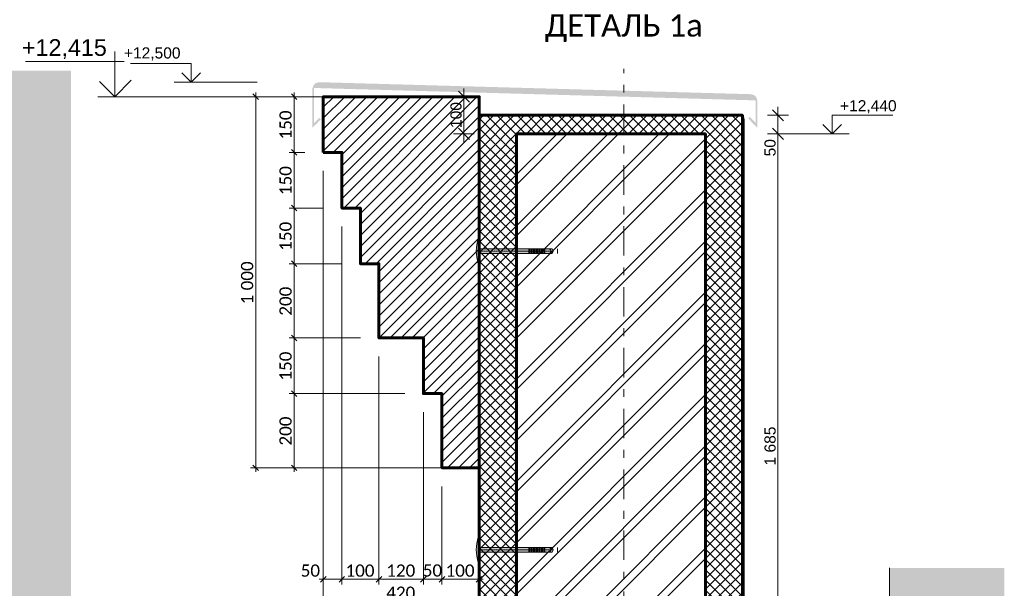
# Model space of a CAD drawing. Header units: millimetres. Extents: x 606744 to 1334424, y 366813 to 458563.
# Tile 21 of 21: x 1311409 to 1314065, y 445527 to 447059. Entities that reach past the tile are written whole.
import ezdxf

# ---------------------------------------------------------------- set-up
doc = ezdxf.new("R2010")
doc.units = ezdxf.units.MM
doc.header["$MEASUREMENT"] = 0
for name, pattern in [('GESTRICHELT', [0.75, 0.5, -0.25]), ('короткая штриховая', [42.333333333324, 21.166666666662, -21.166666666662]), ('Штрихштриховая', [164.041661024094, 79.37499761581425, -31.7499983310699, 21.1666667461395, -31.74999833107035])]:
    doc.linetypes.add(name, pattern=pattern)
for name, color, linetype in [('- 2D четрежи', 7, 'Continuous'), ('Размер - Общий', 7, 'Continuous'), ('Размер - Осевые Размеры', 7, 'Continuous')]:
    doc.layers.add(name, color=color, linetype=linetype)
for name, color, linetype, lineweight in [('- 2D четрежи_Ном._пера__1', 7, 'Continuous', 15), ('- 2D четрежи_Ном._пера__19', 255, 'Continuous', 0), ('- 2D четрежи_Ном._пера__21', 7, 'Continuous', 30), ('0_Ном._пера__1', 7, 'Continuous', 15), ('0_Ном._пера__41', 7, 'Continuous', 60), ('1 Молдинги_Ном._пера__1', 7, 'Continuous', 15), ('1 Молдинги_Ном._пера__41', 7, 'Continuous', 60), ('Конструктив - Стены Несущие_Ном._пера__1', 7, 'Continuous', 15), ('Конструктив - Стены Несущие_Ном._пера__41', 7, 'Continuous', 60), ('Размер - Общий_Ном._пера__1', 7, 'Continuous', 15), ('Размер - Осевые Размеры_Ном._пера__1', 7, 'Continuous', 15), ('Размер - Отметка Уровня_Ном._пера__1', 7, 'Continuous', 15), ('Размер - Отметка Уровня_Ном._пера__120', 7, 'Continuous', 5)]:
    doc.layers.add(name, color=color, linetype=linetype, lineweight=lineweight)
doc.layers.add('0_Ном._пера__62', color=7, linetype='Continuous', lineweight=25, true_color=0xaaaaaa)
doc.styles.add('СГЕНЕРИР_СТИЛЬ_1', font='arial.ttf')
doc.styles.add('СГЕНЕРИР_СТИЛЬ_2', font='calibri.ttf')
doc.styles.add('СГЕНЕРИР_СТИЛЬ_3', font='arial.ttf')
doc.linetypes.add('- Гидроизоляция', pattern='A,0,[1,6 Фрагмент фасада 1 и 4_1.Shx,S=0.7936507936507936,R=0,X=0,Y=0],-100,0', length=100)
doc.dimstyles.new('СГЕНЕРИР_СТИЛЬ__2', dxfattribs={"dimtxt": 33.00000071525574, "dimasz": 14.25, "dimexe": 0.18, "dimexo": 50, "dimgap": 0, "dimtad": 1, "dimdec": 0, "dimzin": 0, "dimdsep": 46, "dimtxsty": 'СГЕНЕРИР_СТИЛЬ_2', "dimblk": 'ARROWHEAD_6', "dimblk1": 'ARROWHEAD_6', "dimblk2": 'ARROWHEAD_6', "dimcen": 0.09, "dimclrd": 7, "dimclre": 7, "dimclrt": 7, "dimazin": 0, "dimtfac": 1, "dimtdec": 4, "dimtmove": 0, "dimatfit": 3, "dimfxl": 1, "dimtolj": 1, "dimtzin": 0, "dimarcsym": 0})
doc.dimstyles.new('СГЕНЕРИР_СТИЛЬ__3', dxfattribs={"dimtxt": 33.00000071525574, "dimasz": 14.25, "dimexe": 0.18, "dimexo": 50, "dimgap": 0, "dimtad": 1, "dimtih": 1, "dimtoh": 1, "dimdec": 0, "dimzin": 0, "dimdsep": 46, "dimtxsty": 'СГЕНЕРИР_СТИЛЬ_2', "dimblk": 'ARROWHEAD_6', "dimblk1": 'ARROWHEAD_6', "dimblk2": 'ARROWHEAD_6', "dimcen": 0.09, "dimclrd": 7, "dimclre": 7, "dimclrt": 7, "dimazin": 0, "dimtfac": 1, "dimtdec": 4, "dimtmove": 2, "dimatfit": 3, "dimfxl": 1, "dimtolj": 1, "dimtzin": 0, "dimarcsym": 0})
doc.dimstyles.new('СГЕНЕРИР_СТИЛЬ__4', dxfattribs={"dimtxt": 33.00000071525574, "dimasz": 14.25, "dimexe": 0.18, "dimexo": 50, "dimgap": 0, "dimtad": 1, "dimtih": 1, "dimtoh": 1, "dimdec": 0, "dimzin": 0, "dimdsep": 46, "dimtxsty": 'СГЕНЕРИР_СТИЛЬ_2', "dimblk": 'ARROWHEAD_6', "dimblk1": 'ARROWHEAD_6', "dimblk2": 'ARROWHEAD_6', "dimcen": 0.09, "dimclrd": 7, "dimclre": 7, "dimclrt": 7, "dimazin": 0, "dimtfac": 1, "dimtdec": 4, "dimtmove": 0, "dimatfit": 3, "dimfxl": 1, "dimtolj": 1, "dimtzin": 0, "dimarcsym": 0})
doc.dimstyles.new('СГЕНЕРИР_СТИЛЬ__6', dxfattribs={"dimtxt": 30, "dimasz": 28.5, "dimexe": 0.18, "dimexo": 300, "dimgap": 0, "dimtad": 1, "dimdec": 0, "dimzin": 0, "dimdsep": 46, "dimtxsty": 'СГЕНЕРИР_СТИЛЬ_3', "dimblk": 'ARROWHEAD_6', "dimblk1": 'ARROWHEAD_6', "dimblk2": 'ARROWHEAD_6', "dimcen": 0.09, "dimclrd": 7, "dimclre": 7, "dimclrt": 7, "dimazin": 0, "dimtfac": 1, "dimtdec": 4, "dimtmove": 0, "dimatfit": 3, "dimfxl": 1, "dimtolj": 1, "dimtzin": 0, "dimarcsym": 0})

# ---------------------------------------------------------------- blocks, each defined once
blk = doc.blocks.new('*D74', base_point=(491085.4970332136, 0))
at = {"layer": 'Размер - Осевые Размеры_Ном._пера__1', "color": 7, "linetype": 'Continuous', "lineweight": 15, "transparency": 16777216}
for p, q in [((1312142.168746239, 446058.7931023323), (1312157.168746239, 446043.7931023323)), ((1312448.184224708, 446051.2931023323), (1312135.606246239, 446051.2931023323)), ((1312149.668746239, 445851.2920607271), (1312149.668746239, 446051.2931023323)), ((1312498.17735555, 445851.2920607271), (1312135.606246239, 445851.2920607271)), ((1312142.168746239, 445858.7920607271), (1312157.168746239, 445843.7920607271)), ((1312149.668746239, 445840.0420607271), (1312149.668746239, 445851.2920607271))]:
    blk.add_line(p, q, dxfattribs=at)
at = {"layer": 'Размер - Осевые Размеры_Ном._пера__1', "color": 7, "lineweight": 15, "transparency": 16777216, "insert": (1312143.068746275, 445911.1510527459), "char_height": 33.00000071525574, "attachment_point": 7, "rotation": 90, "style": 'СГЕНЕРИР_СТИЛЬ_2'}
blk.add_mtext('\\A1;200', dxfattribs=at)
blk = doc.blocks.new('ARROWHEAD_6')
at = {"color": 0, "linetype": 'Continuous', "lineweight": 0}
for p, q in [((0, 0), (-1, 0)), ((-0.5, -0.5), (0.5, 0.5))]:
    blk.add_line(p, q, dxfattribs=at)
blk = doc.blocks.new('*D75', base_point=(491085.4970332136, 0))
at = {"layer": 'Размер - Осевые Размеры_Ном._пера__1', "color": 7, "linetype": 'Continuous', "lineweight": 15, "transparency": 16777216}
for p, q in [((1312328.185817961, 446201.2920425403), (1312135.606246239, 446201.2920425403)), ((1312142.168746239, 446208.7920425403), (1312157.168746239, 446193.7920425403)), ((1312149.668746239, 446051.2931023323), (1312149.668746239, 446201.2920425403)), ((1312142.168746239, 446058.7931023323), (1312157.168746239, 446043.7931023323)), ((1312448.184224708, 446051.2931023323), (1312135.606246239, 446051.2931023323))]:
    blk.add_line(p, q, dxfattribs=at)
at = {"layer": 'Размер - Осевые Размеры_Ном._пера__1', "color": 7, "lineweight": 15, "transparency": 16777216, "insert": (1312143.068746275, 446086.1510436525), "char_height": 33.00000071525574, "attachment_point": 7, "rotation": 90, "style": 'СГЕНЕРИР_СТИЛЬ_2'}
blk.add_mtext('\\A1;150', dxfattribs=at)
blk = doc.blocks.new('*D76', base_point=(491085.4970332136, 0))
at = {"layer": 'Размер - Осевые Размеры_Ном._пера__1', "color": 7, "linetype": 'Continuous', "lineweight": 15, "transparency": 16777216}
for p, q in [((1312278.185843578, 446401.2920356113), (1312135.606246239, 446401.2920356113)), ((1312142.168746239, 446408.7920356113), (1312157.168746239, 446393.7920356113)), ((1312149.668746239, 446201.2920425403), (1312149.668746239, 446401.2920356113)), ((1312328.185817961, 446201.2920425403), (1312135.606246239, 446201.2920425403)), ((1312142.168746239, 446208.7920425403), (1312157.168746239, 446193.7920425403))]:
    blk.add_line(p, q, dxfattribs=at)
at = {"layer": 'Размер - Осевые Размеры_Ном._пера__1', "color": 7, "lineweight": 15, "transparency": 16777216, "insert": (1312143.068746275, 446261.150510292), "char_height": 33.00000071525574, "attachment_point": 7, "rotation": 90, "style": 'СГЕНЕРИР_СТИЛЬ_2'}
blk.add_mtext('\\A1;200', dxfattribs=at)
blk = doc.blocks.new('*D77', base_point=(491085.4970332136, 0))
at = {"layer": 'Размер - Осевые Размеры_Ном._пера__1', "color": 7, "linetype": 'Continuous', "lineweight": 15, "transparency": 16777216}
for p, q in [((1312142.168746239, 446558.7920244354), (1312157.168746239, 446543.7920244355)), ((1312228.185832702, 446551.2920244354), (1312135.606246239, 446551.2920244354)), ((1312149.668746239, 446401.2920356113), (1312149.668746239, 446551.2920244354)), ((1312278.185843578, 446401.2920356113), (1312135.606246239, 446401.2920356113)), ((1312142.168746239, 446408.7920356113), (1312157.168746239, 446393.7920356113))]:
    blk.add_line(p, q, dxfattribs=at)
at = {"layer": 'Размер - Осевые Размеры_Ном._пера__1', "color": 7, "lineweight": 15, "transparency": 16777216, "insert": (1312143.068746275, 446436.1505012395), "char_height": 33.00000071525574, "attachment_point": 7, "rotation": 90, "style": 'СГЕНЕРИР_СТИЛЬ_2'}
blk.add_mtext('\\A1;150', dxfattribs=at)
blk = doc.blocks.new('*D78', base_point=(491085.4970332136, 0))
at = {"layer": 'Размер - Осевые Размеры_Ном._пера__1', "color": 7, "linetype": 'Continuous', "lineweight": 15, "transparency": 16777216}
for p, q in [((1312178.185847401, 446701.293120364), (1312135.606246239, 446701.293120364)), ((1312142.168746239, 446708.793120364), (1312157.168746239, 446693.793120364)), ((1312149.668746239, 446551.2920244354), (1312149.668746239, 446701.293120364)), ((1312142.168746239, 446558.7920244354), (1312157.168746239, 446543.7920244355)), ((1312228.185832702, 446551.2920244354), (1312135.606246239, 446551.2920244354))]:
    blk.add_line(p, q, dxfattribs=at)
at = {"layer": 'Размер - Осевые Размеры_Ном._пера__1', "color": 7, "lineweight": 15, "transparency": 16777216, "insert": (1312143.068746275, 446586.1510436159), "char_height": 33.00000071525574, "attachment_point": 7, "rotation": 90, "style": 'СГЕНЕРИР_СТИЛЬ_2'}
blk.add_mtext('\\A1;150', dxfattribs=at)
blk = doc.blocks.new('*D79', base_point=(491085.4970332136, 0))
at = {"layer": 'Размер - Осевые Размеры_Ном._пера__1', "color": 7, "linetype": 'Continuous', "lineweight": 15, "transparency": 16777216}
for p, q in [((1312178.18589273, 446851.2920499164), (1312135.606246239, 446851.2920499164)), ((1312157.168746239, 446843.7920499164), (1312142.168746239, 446858.7920499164)), ((1312149.668746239, 446851.2920499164), (1312149.668746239, 446862.5420499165)), ((1312149.668746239, 446701.293120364), (1312149.668746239, 446851.2920499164)), ((1312178.185847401, 446701.293120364), (1312135.606246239, 446701.293120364)), ((1312142.168746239, 446708.793120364), (1312157.168746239, 446693.793120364))]:
    blk.add_line(p, q, dxfattribs=at)
at = {"layer": 'Размер - Осевые Размеры_Ном._пера__1', "color": 7, "lineweight": 15, "transparency": 16777216, "insert": (1312143.068746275, 446736.1510563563), "char_height": 33.00000071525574, "attachment_point": 7, "rotation": 90, "style": 'СГЕНЕРИР_СТИЛЬ_2'}
blk.add_mtext('\\A1;150', dxfattribs=at)
blk = doc.blocks.new('*D80', base_point=(491085.4970332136, 0))
at = {"layer": 'Размер - Осевые Размеры_Ном._пера__1', "color": 7, "linetype": 'Continuous', "lineweight": 15, "transparency": 16777216}
for p, q in [((1312228.185847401, 445536.7145792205), (1312228.185847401, 446651.293120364)), ((1312278.185832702, 445536.7145792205), (1312278.185832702, 446501.2920244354)), ((1312216.935847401, 445550.7770792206), (1312228.185847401, 445550.7770792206)), ((1312235.685847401, 445558.2770792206), (1312220.685847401, 445543.2770792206)), ((1312228.185847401, 445550.7770792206), (1312278.185832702, 445550.7770792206)), ((1312285.685832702, 445558.2770792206), (1312270.685832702, 445543.2770792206))]:
    blk.add_line(p, q, dxfattribs=at)
at = {"layer": 'Размер - Осевые Размеры_Ном._пера__1', "color": 7, "lineweight": 15, "transparency": 16777216, "insert": (1312167.163807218, 445557.3770791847), "char_height": 33.00000071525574, "attachment_point": 7, "style": 'СГЕНЕРИР_СТИЛЬ_2'}
blk.add_mtext('\\A1;50', dxfattribs=at)
blk = doc.blocks.new('*D81', base_point=(491085.4970332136, 0))
at = {"layer": 'Размер - Осевые Размеры_Ном._пера__1', "color": 7, "linetype": 'Continuous', "lineweight": 15, "transparency": 16777216}
for p, q in [((1312278.185832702, 445536.7145792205), (1312278.185832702, 446501.2920244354)), ((1312378.185817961, 445536.7145792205), (1312378.185817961, 446151.2920425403)), ((1312285.685832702, 445558.2770792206), (1312270.685832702, 445543.2770792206)), ((1312278.185832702, 445550.7770792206), (1312378.185817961, 445550.7770792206)), ((1312385.685817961, 445558.2770792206), (1312370.685817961, 445543.2770792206))]:
    blk.add_line(p, q, dxfattribs=at)
at = {"layer": 'Размер - Осевые Размеры_Ном._пера__1', "color": 7, "lineweight": 15, "transparency": 16777216, "insert": (1312288.044296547, 445557.3770791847), "char_height": 33.00000071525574, "attachment_point": 7, "style": 'СГЕНЕРИР_СТИЛЬ_2'}
blk.add_mtext('\\A1;100', dxfattribs=at)
blk = doc.blocks.new('*D82', base_point=(491085.4970332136, 0))
at = {"layer": 'Размер - Осевые Размеры_Ном._пера__1', "color": 7, "linetype": 'Continuous', "lineweight": 15, "transparency": 16777216}
for p, q in [((1312378.185817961, 445536.7145792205), (1312378.185817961, 446151.2920425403)), ((1312498.184224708, 445536.7145792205), (1312498.184224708, 446001.2931023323)), ((1312385.685817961, 445558.2770792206), (1312370.685817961, 445543.2770792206)), ((1312378.185817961, 445550.7770792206), (1312498.184224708, 445550.7770792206)), ((1312505.684224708, 445558.2770792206), (1312490.684224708, 445543.2770792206))]:
    blk.add_line(p, q, dxfattribs=at)
at = {"layer": 'Размер - Осевые Размеры_Ном._пера__1', "color": 7, "lineweight": 15, "transparency": 16777216, "char_height": 33.00000071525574, "attachment_point": 7, "style": 'СГЕНЕРИР_СТИЛЬ_2'}
for s, insert in [('\\A1;120', (1312398.04349255, 445557.3770791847)), ('\\A1;50', (1312496.419769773, 445557.8057347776))]:
    blk.add_mtext(s, dxfattribs=dict(at, insert=insert))
blk = doc.blocks.new('*D83', base_point=(491085.4970332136, 0))
at = {"layer": 'Размер - Осевые Размеры_Ном._пера__1', "color": 7, "linetype": 'Continuous', "lineweight": 15, "transparency": 16777216}
for p, q in [((1312498.184224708, 445536.7145792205), (1312498.184224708, 446001.2931023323)), ((1312548.17735555, 445536.7145792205), (1312548.17735555, 445801.2920607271)), ((1312505.684224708, 445558.2770792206), (1312490.684224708, 445543.2770792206)), ((1312498.184224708, 445550.7770792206), (1312548.17735555, 445550.7770792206)), ((1312555.67735555, 445558.2770792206), (1312540.67735555, 445543.2770792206))]:
    blk.add_line(p, q, dxfattribs=at)
blk = doc.blocks.new('*D84', base_point=(491085.4970332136, 0))
at = {"layer": 'Размер - Осевые Размеры_Ном._пера__1', "color": 7, "linetype": 'Continuous', "lineweight": 15, "transparency": 16777216}
for p, q in [((1312548.17735555, 445536.7145792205), (1312548.17735555, 445801.2920607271)), ((1312555.67735555, 445558.2770792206), (1312540.67735555, 445543.2770792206)), ((1312548.17735555, 445550.7770792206), (1312648.134333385, 445550.7770792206)), ((1312640.634333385, 445543.2770792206), (1312655.634333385, 445558.2770792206)), ((1312648.134333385, 445536.7145792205), (1312648.134333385, 445564.8395792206)), ((1312648.134333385, 445550.7770792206), (1312659.384333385, 445550.7770792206))]:
    blk.add_line(p, q, dxfattribs=at)
at = {"layer": 'Размер - Осевые Размеры_Ном._пера__1', "color": 7, "lineweight": 15, "transparency": 16777216, "insert": (1312558.014315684, 445557.3770791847), "char_height": 33.00000071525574, "attachment_point": 7, "style": 'СГЕНЕРИР_СТИЛЬ_2'}
blk.add_mtext('\\A1;100', dxfattribs=at)
blk = doc.blocks.new('*D85', base_point=(491085.4970332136, 0))
at = {"layer": 'Размер - Осевые Размеры_Ном._пера__1', "color": 7, "linetype": 'Continuous', "lineweight": 15, "transparency": 16777216}
for p, q in [((1312228.185847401, 445477.1071217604), (1312228.185847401, 446651.293120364)), ((1312235.685847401, 445498.6696217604), (1312220.685847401, 445483.6696217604)), ((1312640.634329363, 445483.6696217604), (1312655.634329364, 445498.6696217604)), ((1312648.134329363, 445477.1071217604), (1312648.134329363, 445505.2321217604)), ((1312216.935847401, 445491.1696217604), (1312228.185847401, 445491.1696217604)), ((1312228.185847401, 445491.1696217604), (1312648.134329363, 445491.1696217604)), ((1312648.134329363, 445491.1696217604), (1312659.384329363, 445491.1696217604))]:
    blk.add_line(p, q, dxfattribs=at)
at = {"layer": 'Размер - Осевые Размеры_Ном._пера__1', "color": 7, "lineweight": 15, "transparency": 16777216, "insert": (1312398.018559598, 445497.7696217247), "char_height": 33.00000071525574, "attachment_point": 7, "style": 'СГЕНЕРИР_СТИЛЬ_2'}
blk.add_mtext('\\A1;420', dxfattribs=at)
blk = doc.blocks.new('*D108', base_point=(491085.4970332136, 0))
at = {"layer": 'Размер - Осевые Размеры_Ном._пера__1', "color": 7, "linetype": 'Continuous', "lineweight": 15, "transparency": 16777216}
for p, q in [((1312178.18589273, 446851.2920499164), (1312031.847631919, 446851.2920499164)), ((1312053.410131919, 446843.7920499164), (1312038.410131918, 446858.7920499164)), ((1312045.910131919, 446851.2920499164), (1312045.910131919, 446862.5420499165)), ((1312045.910131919, 445851.2920607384), (1312045.910131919, 446851.2920499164)), ((1312598.199307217, 445851.2920607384), (1312031.847631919, 445851.2920607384)), ((1312038.410131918, 445858.7920607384), (1312053.410131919, 445843.7920607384)), ((1312045.910131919, 445840.0420607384), (1312045.910131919, 445851.2920607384))]:
    blk.add_line(p, q, dxfattribs=at)
at = {"layer": 'Размер - Осевые Размеры_Ном._пера__1', "color": 7, "lineweight": 15, "transparency": 16777216, "insert": (1312039.310131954, 446291.801798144), "char_height": 33.00000071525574, "attachment_point": 7, "rotation": 90, "style": 'СГЕНЕРИР_СТИЛЬ_2'}
blk.add_mtext('\\A1;1\\~000', dxfattribs=at)
blk = doc.blocks.new('*D112', base_point=(491085.4970332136, 0))
at = {"layer": 'Размер - Общий_Ном._пера__1', "color": 7, "linetype": 'Continuous', "lineweight": 15, "transparency": 16777216}
for p, q in [((1312635.517915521, 446851.2920499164), (1312579.267915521, 446851.2920499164)), ((1312622.392915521, 446836.2920499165), (1312592.392915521, 446866.2920499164)), ((1312607.392915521, 446851.2920499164), (1312607.392915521, 446873.7920499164)), ((1312607.392915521, 446751.290981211), (1312607.392915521, 446851.2920499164)), ((1312635.517915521, 446751.290981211), (1312579.267915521, 446751.290981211)), ((1312592.392915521, 446766.290981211), (1312622.392915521, 446736.290981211)), ((1312607.392915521, 446728.7909812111), (1312607.392915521, 446751.290981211))]:
    blk.add_line(p, q, dxfattribs=at)
at = {"layer": 'Размер - Общий_Ном._пера__1', "color": 7, "lineweight": 15, "transparency": 16777216, "insert": (1312601.392915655, 446766.9689646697), "char_height": 30, "attachment_point": 7, "rotation": 90, "style": 'СГЕНЕРИР_СТИЛЬ_3'}
blk.add_mtext('\\A1;100', dxfattribs=at)
blk = doc.blocks.new('CI Tools Break Line Symbol[15]_8', base_point=(1310844.778626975, 445281.5503843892))
at = {"layer": '- 2D четрежи', "linetype": 'Continuous', "lineweight": 0, "true_color": 0xffffff}
blk.add_hatch(color=7, dxfattribs=at).paths.add_polyline_path([(1311547.250108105, 445281.5503843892), (1311547.250108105, 446921.2963045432), (1310844.778626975, 446921.2963045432), (1310844.778626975, 446108.9233444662), (1310867.278626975, 446103.9233444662), (1310822.278626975, 446098.9233444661), (1310844.778626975, 446093.9233444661), (1310844.778626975, 445281.5503843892)])
at = {"layer": '- 2D четрежи_Ном._пера__1', "color": 7, "linetype": 'Continuous', "lineweight": 15}
for p, q in [((1310844.778626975, 446108.9233444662), (1310844.778626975, 446921.2963045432)), ((1310844.778626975, 446108.9233444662), (1310867.278626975, 446103.9233444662)), ((1310867.278626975, 446103.9233444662), (1310822.278626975, 446098.9233444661)), ((1310822.278626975, 446098.9233444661), (1310844.778626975, 446093.9233444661)), ((1310844.778626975, 445281.5503843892), (1310844.778626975, 446093.9233444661))]:
    blk.add_line(p, q, dxfattribs=at)
blk = doc.blocks.new('Линия_5_8', base_point=(1313038.848512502, 444558.6624367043))
at = {"layer": '- 2D четрежи_Ном._пера__1', "color": 7, "linetype": 'Штрихштриховая', "lineweight": 15}
blk.add_line((1313038.848512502, 444618.6624367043), (1313038.848512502, 446926.0886927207), dxfattribs=at)
at = {"layer": '- 2D четрежи_Ном._пера__1', "color": 7, "linetype": 'Continuous', "lineweight": 15}
blk.add_circle((1313038.848512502, 444558.6624367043), 60, dxfattribs=at)
blk = doc.blocks.new('*D131', base_point=(491085.4970332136, 0))
at = {"layer": 'Размер - Общий_Ном._пера__1', "color": 7, "linetype": 'Continuous', "lineweight": 15, "transparency": 16777216}
for p, q in [((1313482.749288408, 446751.290981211), (1313426.499288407, 446751.290981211)), ((1313439.624288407, 446766.290981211), (1313469.624288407, 446736.290981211)), ((1313454.624288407, 445066.7157134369), (1313454.624288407, 446751.290981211)), ((1313439.624288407, 445081.7157134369), (1313469.624288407, 445051.7157134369)), ((1313482.749288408, 445066.7157134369), (1313426.499288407, 445066.7157134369)), ((1313454.624288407, 445044.2157134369), (1313454.624288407, 445066.7157134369))]:
    blk.add_line(p, q, dxfattribs=at)
at = {"layer": 'Размер - Общий_Ном._пера__1', "color": 7, "lineweight": 15, "transparency": 16777216, "char_height": 30, "attachment_point": 7, "rotation": 90, "style": 'СГЕНЕРИР_СТИЛЬ_3'}
for s, insert in [('\\A1;50', (1313448.624288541, 446690.5274811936)), ('\\A1;1\\~685', (1313448.624288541, 445857.5245486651))]:
    blk.add_mtext(s, dxfattribs=dict(at, insert=insert))
blk = doc.blocks.new('*D132', base_point=(491085.4970332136, 0))
at = {"layer": 'Размер - Общий_Ном._пера__1', "color": 7, "linetype": 'Continuous', "lineweight": 15, "transparency": 16777216}
for p, q in [((1313454.624288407, 446801.290981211), (1313454.624288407, 446823.790981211)), ((1313482.749288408, 446801.290981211), (1313426.499288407, 446801.290981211)), ((1313469.624288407, 446786.2909812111), (1313439.624288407, 446816.290981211)), ((1313454.624288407, 446751.290981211), (1313454.624288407, 446801.290981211)), ((1313482.749288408, 446751.290981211), (1313426.499288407, 446751.290981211)), ((1313439.624288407, 446766.290981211), (1313469.624288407, 446736.290981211))]:
    blk.add_line(p, q, dxfattribs=at)
blk = doc.blocks.new('CI Tools Break Line Symbol[21]_7', base_point=(1313755.025198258, 444715.1428801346))
at = {"layer": '- 2D четрежи', "linetype": 'Continuous', "lineweight": 0, "true_color": 0xffffff}
blk.add_hatch(color=7, dxfattribs=at).paths.add_polyline_path([(1314065.152004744, 444715.1428801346), (1314065.152004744, 445581.5700345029), (1313755.025198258, 445581.5700345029), (1313755.025198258, 445155.8564573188), (1313777.525198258, 445150.8564573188), (1313732.525198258, 445145.8564573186), (1313755.025198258, 445140.8564573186), (1313755.025198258, 444715.1428801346)])
at = {"layer": '- 2D четрежи_Ном._пера__1', "color": 7, "linetype": 'Continuous', "lineweight": 15}
for p, q in [((1313755.025198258, 445155.8564573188), (1313755.025198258, 445581.5700345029)), ((1313777.525198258, 445150.8564573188), (1313732.525198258, 445145.8564573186)), ((1313755.025198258, 445155.8564573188), (1313777.525198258, 445150.8564573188)), ((1313732.525198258, 445145.8564573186), (1313755.025198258, 445140.8564573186)), ((1313755.025198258, 444715.1428801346), (1313755.025198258, 445140.8564573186))]:
    blk.add_line(p, q, dxfattribs=at)

msp = doc.modelspace()

# ---------------------------------------------------------------- hatches: boundary and pattern name
at = {"layer": '- 2D четрежи_Ном._пера__19', "linetype": 'Continuous', "lineweight": 0}
h = msp.add_hatch(color=255, dxfattribs=at)
edge = h.paths.add_edge_path()
edge.add_line((1312646.150444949, 446469.5730351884), (1312648.133941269, 446469.5730351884))
edge.add_line((1312648.133941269, 446469.5730351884), (1312648.133941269, 446441.5763095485))
edge.add_line((1312648.133941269, 446441.5763095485), (1312845.442894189, 446441.5763095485))
edge.add_line((1312845.442894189, 446441.5763095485), (1312847.887287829, 446435.3363095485))
edge.add_line((1312847.887287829, 446435.3363095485), (1312845.442894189, 446429.0963095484))
edge.add_line((1312845.442894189, 446429.0963095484), (1312648.133941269, 446429.0963095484))
edge.add_line((1312648.133941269, 446429.0963095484), (1312648.133941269, 446401.0995839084))
edge.add_line((1312648.133941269, 446401.0995839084), (1312646.150444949, 446401.0995839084))
edge.add_arc((1312752.207272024, 446435.3363095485), 111.4459687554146, 162.1091466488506, 197.8908533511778, ccw=False)
h = msp.add_hatch(color=255, dxfattribs=at)
edge = h.paths.add_edge_path()
edge.add_line((1312646.150840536, 445664.5675901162), (1312648.134336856, 445664.5675901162))
edge.add_line((1312648.134336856, 445664.5675901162), (1312648.134336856, 445636.5708644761))
edge.add_line((1312648.134336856, 445636.5708644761), (1312845.443289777, 445636.5708644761))
edge.add_line((1312845.443289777, 445636.5708644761), (1312847.887683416, 445630.3308644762))
edge.add_line((1312847.887683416, 445630.3308644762), (1312845.443289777, 445624.0908644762))
edge.add_line((1312845.443289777, 445624.0908644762), (1312648.134336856, 445624.0908644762))
edge.add_line((1312648.134336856, 445624.0908644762), (1312648.134336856, 445596.0941388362))
edge.add_line((1312648.134336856, 445596.0941388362), (1312646.150840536, 445596.0941388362))
edge.add_arc((1312752.207667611, 445630.3308644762), 111.4459687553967, 162.1091466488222, 197.8908533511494, ccw=False)
at = {"layer": '0_Ном._пера__1', "linetype": 'Continuous', "lineweight": 0, "true_color": 0x727272}
for points in [[(1312202.188537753, 446882.9105947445), (1312199.368986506, 446874.9909925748), (1313393.871445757, 446841.5102759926), (1313398.848543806, 446840.7623886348), (1313396.711283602, 446849.1137825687), (1313390.825024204, 446855.4118688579), (1313381.887892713, 446858.1289325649), (1312217.340982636, 446890.4786578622), (1312208.125433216, 446888.4809372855)], [(1312199.368986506, 446874.9909878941), (1312198.848531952, 446873.1279446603), (1312198.848531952, 446767.7106325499), (1312221.187780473, 446790.4713698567), (1312217.352856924, 446794.3062934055), (1312203.285064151, 446780.2384464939), (1312203.258536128, 446873.1279446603), (1312203.758760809, 446874.867948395)], [(1313378.175105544, 446797.3035252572), (1313373.999855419, 446793.0264310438), (1313398.848543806, 446767.7106325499), (1313398.848543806, 446840.7623886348), (1313398.691720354, 446841.3751690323), (1313393.871445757, 446841.5102759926), (1313394.407154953, 446839.6257671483), (1313394.407154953, 446781.4579400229)]]:
    msp.add_hatch(color=8, dxfattribs=at).paths.add_polyline_path(points)
at = {"layer": '0_Ном._пера__62', "linetype": 'Continuous', "lineweight": 25, "true_color": 0xaaaaaa}
h = msp.add_hatch(dxfattribs=at)
h.set_pattern_fill('БЛОКИ_БЕТОННЫЕ_0008', color=253, style=0, pattern_type=2)
h.set_pattern_definition([(44.99999999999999, (491085.4970332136, 0), (-13.78858172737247, 13.78858172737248), []), (135.0000000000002, (491085.4970332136, 0), (13.78858172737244, 13.78858172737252), [])])
h.paths.add_polyline_path([(1313258.848525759, 445226.715714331), (1313376.965779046, 445226.6055863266), (1313376.967990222, 445217.6288712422), (1313824.052577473, 445217.7389987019), (1313824.052577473, 445393.4612196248), (1313358.848529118, 445386.4126734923), (1313358.848529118, 446801.290981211), (1312648.134387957, 446801.290981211), (1312648.134291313, 444586.7157413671), (1312748.847957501, 444586.7157143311), (1312748.848538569, 446751.290981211), (1313258.848529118, 446751.290981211)])
at = {"layer": '1 Молдинги_Ном._пера__1', "linetype": 'Continuous', "lineweight": 15}
h = msp.add_hatch(dxfattribs=at)
h.set_pattern_fill('ОГНЕУПОРНАЯ_ЗАЩИТА_0008', style=0, pattern_type=2)
h.set_pattern_definition([(44.99999999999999, (491085.4970332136, 0), (-14.84924215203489, 14.8492421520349), [])])
h.paths.add_polyline_path([(1312228.185850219, 446701.1545141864), (1312278.18583813, 446701.4058135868), (1312278.18583813, 446551.2920117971), (1312328.185850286, 446551.2920117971), (1312328.185850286, 446401.2920281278), (1312378.185824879, 446401.2920281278), (1312378.185824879, 446201.2920310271), (1312498.184231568, 446201.2920310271), (1312498.184231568, 446051.3048227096), (1312548.177362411, 446051.3048227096), (1312548.177362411, 445851.2906008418), (1312648.199295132, 445851.3050590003), (1312648.849418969, 446851.2920499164), (1312228.18589273, 446851.2920499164)])
at = {"layer": 'Конструктив - Стены Несущие_Ном._пера__1', "linetype": 'Continuous', "lineweight": 15}
h = msp.add_hatch(dxfattribs=at)
h.set_pattern_fill('ЛИНИИ_НАКЛОННЫЕ_ДВОЙНЫЕ__21', style=0, pattern_type=2)
h.set_pattern_definition([(44.99999999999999, (491085.4970332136, 0), (-68.94290863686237, 68.94290863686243), []), (44.99999999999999, (491071.7084514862, 13.78858172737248), (-68.94290863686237, 68.94290863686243), [])])
h.paths.add_polyline_path([(1312748.848538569, 446751.290981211), (1312748.848538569, 444586.715714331), (1312798.848536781, 444586.715714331), (1313388.848529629, 444586.715714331), (1313388.848529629, 444846.715714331), (1313268.848538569, 444846.715714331), (1313268.848538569, 445066.7157134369), (1313376.966414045, 445066.7157134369), (1313376.966414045, 445226.7157032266), (1313258.848529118, 445226.7157032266), (1313258.848529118, 446751.290981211)])

# ---------------------------------------------------------------- linework, layer by layer
at = {"layer": '- 2D четрежи_Ном._пера__1', "color": 7, "linetype": 'Continuous', "lineweight": 15}
for p, q in [((1312648.133941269, 446429.0963095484), (1312648.133941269, 446441.5763095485)), ((1312782.290270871, 446429.0963095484), (1312782.290270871, 446441.5763095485)), ((1312785.410270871, 446429.0963095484), (1312785.410270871, 446441.5763095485)), ((1312788.530270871, 446429.0963095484), (1312788.530270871, 446441.5763095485)), ((1312791.650270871, 446429.0963095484), (1312791.650270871, 446441.5763095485)), ((1312794.770270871, 446429.0963095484), (1312794.770270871, 446441.5763095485)), ((1312797.890270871, 446429.0963095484), (1312797.890270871, 446441.5763095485)), ((1312801.010270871, 446429.0963095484), (1312801.010270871, 446441.5763095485)), ((1312804.130270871, 446429.0963095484), (1312804.130270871, 446441.5763095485)), ((1312807.250270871, 446429.0963095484), (1312807.250270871, 446441.5763095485)), ((1312810.370270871, 446429.0963095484), (1312810.370270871, 446441.5763095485)), ((1312813.490270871, 446429.0963095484), (1312813.490270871, 446441.5763095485)), ((1312816.610270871, 446429.0963095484), (1312816.610270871, 446441.5763095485)), ((1312819.73027087, 446429.0963095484), (1312819.73027087, 446441.5763095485)), ((1312822.850270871, 446429.0963095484), (1312822.850270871, 446441.5763095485)), ((1312825.970270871, 446429.0963095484), (1312825.970270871, 446441.5763095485)), ((1312859.970091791, 446429.0963095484), (1312859.970091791, 446441.5763095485)), ((1313258.848529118, 445226.7157032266), (1313258.848529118, 445900.0756611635)), ((1312648.134336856, 445624.0908644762), (1312648.134336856, 445636.5708644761)), ((1312782.290666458, 445624.0908644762), (1312782.290666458, 445636.5708644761)), ((1312785.410666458, 445624.0908644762), (1312785.410666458, 445636.5708644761)), ((1312788.530666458, 445624.0908644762), (1312788.530666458, 445636.5708644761)), ((1312791.650666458, 445624.0908644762), (1312791.650666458, 445636.5708644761)), ((1312794.770666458, 445624.0908644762), (1312794.770666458, 445636.5708644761)), ((1312797.890666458, 445624.0908644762), (1312797.890666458, 445636.5708644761)), ((1312801.010666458, 445624.0908644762), (1312801.010666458, 445636.5708644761)), ((1312804.130666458, 445624.0908644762), (1312804.130666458, 445636.5708644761)), ((1312807.250666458, 445624.0908644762), (1312807.250666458, 445636.5708644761)), ((1312810.370666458, 445624.0908644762), (1312810.370666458, 445636.5708644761)), ((1312813.490666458, 445624.0908644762), (1312813.490666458, 445636.5708644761)), ((1312816.610666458, 445624.0908644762), (1312816.610666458, 445636.5708644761)), ((1312819.730666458, 445624.0908644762), (1312819.730666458, 445636.5708644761)), ((1312822.850666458, 445624.0908644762), (1312822.850666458, 445636.5708644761)), ((1312825.970666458, 445624.0908644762), (1312825.970666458, 445636.5708644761)), ((1312859.970487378, 445624.0908644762), (1312859.970487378, 445636.5708644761))]:
    msp.add_line(p, q, dxfattribs=at)
at = {"layer": '- 2D четрежи_Ном._пера__1', "color": 7, "linetype": 'GESTRICHELT', "lineweight": 15}
for p, q in [((1312648.133941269, 446435.3363095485), (1312847.887287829, 446435.3363095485)), ((1312648.134336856, 445630.3308644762), (1312847.887683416, 445630.3308644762))]:
    msp.add_line(p, q, dxfattribs=at)
at = {"layer": '- 2D четрежи_Ном._пера__1', "color": 7, "linetype": '- Гидроизоляция', "lineweight": 15, "flags": 128}
msp.add_lwpolyline([(1312649.845632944, 446801.290981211), (1313348.848529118, 446801.290981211, -0.414213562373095), (1313363.848529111, 446788.9558662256), (1313363.848528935, 445429.5909382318), (1313363.864217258, 445426.5371735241, 0.4166624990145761), (1313374.016339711, 445416.6071594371), (1313823.900218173, 445423.4623544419)], format="xyb", dxfattribs=at)
at = {"layer": '- 2D четрежи_Ном._пера__1', "color": 7, "linetype": 'Continuous', "lineweight": 15, "flags": 128}
for points in [[(1312646.150444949, 446469.5730351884), (1312648.133941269, 446469.5730351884), (1312648.133941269, 446441.5763095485), (1312845.442894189, 446441.5763095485), (1312847.887287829, 446435.3363095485), (1312845.442894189, 446429.0963095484), (1312648.133941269, 446429.0963095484), (1312648.133941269, 446401.0995839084), (1312646.150444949, 446401.0995839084, -0.1574082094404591)], [(1312646.150840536, 445664.5675901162), (1312648.134336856, 445664.5675901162), (1312648.134336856, 445636.5708644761), (1312845.443289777, 445636.5708644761), (1312847.887683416, 445630.3308644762), (1312845.443289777, 445624.0908644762), (1312648.134336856, 445624.0908644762), (1312648.134336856, 445596.0941388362), (1312646.150840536, 445596.0941388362, -0.1574082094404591)]]:
    msp.add_lwpolyline(points, format="xyb", close=True, dxfattribs=at)
at = {"layer": '- 2D четрежи_Ном._пера__1', "color": 7, "linetype": 'Continuous', "lineweight": 15}
for centre, radius, start, end in [((1312835.425880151, 446435.3429255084), 6.675264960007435, 290.6445889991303, 69.03563400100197), ((1312835.426275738, 445630.3374804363), 6.675264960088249, 290.6445890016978, 69.03563399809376)]:
    msp.add_arc(centre, radius, start, end, dxfattribs=at)
at = {"layer": '- 2D четрежи_Ном._пера__21', "color": 7, "linetype": 'Continuous', "lineweight": 30, "flags": 128}
msp.add_lwpolyline([(1312648.199307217, 445851.2920607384), (1312608.133996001, 445851.2920607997), (1312548.17735555, 445851.2920607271), (1312548.17735555, 446051.2542269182), (1312498.184224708, 446051.2931023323), (1312498.184224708, 446201.2920425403), (1312378.185817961, 446201.2920425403), (1312378.185817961, 446401.2920356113), (1312328.185843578, 446401.2920356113), (1312328.185843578, 446551.2920244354), (1312278.185832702, 446551.2920244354), (1312278.185818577, 446701.3928143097), (1312228.185847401, 446701.293120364), (1312228.18589273, 446851.2920499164), (1312648.849631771, 446851.2920499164)], close=True, dxfattribs=at)
at = {"layer": '0_Ном._пера__41', "color": 7, "linetype": 'Continuous', "lineweight": 60, "flags": 128}
msp.add_lwpolyline([(1313258.848525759, 445226.715714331), (1313376.965779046, 445226.6055863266), (1313376.967990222, 445217.6288712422), (1313824.052577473, 445217.7389987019), (1313824.052577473, 445393.4612196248), (1313358.848529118, 445386.4126734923), (1313358.848529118, 446801.290981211), (1312648.134387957, 446801.290981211), (1312648.134291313, 444586.7157413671), (1312748.847957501, 444586.7157143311), (1312748.848538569, 446751.290981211), (1313258.848529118, 446751.290981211)], close=True, dxfattribs=at)
at = {"layer": '1 Молдинги_Ном._пера__41', "color": 7, "linetype": 'Continuous', "lineweight": 60, "flags": 128}
msp.add_lwpolyline([(1312228.185850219, 446701.1545141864), (1312278.18583813, 446701.4058135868), (1312278.18583813, 446551.2920117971), (1312328.185850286, 446551.2920117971), (1312328.185850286, 446401.2920281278), (1312378.185824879, 446401.2920281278), (1312378.185824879, 446201.2920310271), (1312498.184231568, 446201.2920310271), (1312498.184231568, 446051.3048227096), (1312548.177362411, 446051.3048227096), (1312548.177362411, 445851.2906008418), (1312648.199295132, 445851.3050590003), (1312648.849418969, 446851.2920499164), (1312228.18589273, 446851.2920499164)], close=True, dxfattribs=at)
at = {"layer": '1 Молдинги_Ном._пера__41', "color": 7, "linetype": 'короткая штриховая', "lineweight": 60, "flags": 128}
msp.add_lwpolyline([(1312228.18589273, 446851.2920499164), (1312228.185907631, 446701.2920490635), (1312278.185878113, 446701.2920490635), (1312278.185893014, 446551.2920482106), (1312328.185893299, 446551.2920482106), (1312328.1859082, 446401.2920622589), (1312378.185863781, 446401.2920622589), (1312378.185878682, 446201.2920313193), (1312498.184284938, 446201.2920462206), (1312498.184284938, 446051.29182185), (1312548.177415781, 446051.29182185), (1312548.177415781, 445851.2920442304), (1312648.20227151, 445851.2920442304), (1312648.202286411, 446201.2920164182), (1312648.202286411, 446851.2920499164)], close=True, dxfattribs=at)
at = {"layer": 'Конструктив - Стены Несущие_Ном._пера__41', "color": 7, "linetype": 'Continuous', "lineweight": 60, "flags": 128}
msp.add_lwpolyline([(1312748.848538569, 446751.290981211), (1312748.848538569, 444586.715714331), (1312798.848536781, 444586.715714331), (1313388.848529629, 444586.715714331), (1313388.848529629, 444846.715714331), (1313268.848538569, 444846.715714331), (1313268.848538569, 445066.7157134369), (1313376.966414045, 445066.7157134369), (1313376.966414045, 445226.7157032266), (1313258.848529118, 445226.7157032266), (1313258.848529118, 446751.290981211)], close=True, dxfattribs=at)
at = {"layer": 'Размер - Отметка Уровня_Ном._пера__120', "color": 7, "linetype": 'Continuous', "lineweight": 5}
for p, q in [((1311665.500829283, 446851.2920499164), (1311665.500829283, 446973.2745250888)), ((1311691.080031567, 446946.3425336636), (1311425.147725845, 446946.3425336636)), ((1311871.923930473, 446941.1647058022), (1311708.186814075, 446941.1647058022)), ((1311871.923930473, 446890.4786578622), (1311871.923930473, 446941.1647058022)), ((1311871.923930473, 446890.4786578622), (1311846.58091759, 446915.8216707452)), ((1311871.923930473, 446890.4786578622), (1311897.266943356, 446915.8216707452)), ((1311665.500829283, 446851.2920499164), (1311624.228165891, 446892.5647133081)), ((1311665.500829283, 446851.2920499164), (1311710.061232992, 446895.852453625)), ((1312049.63238328, 446890.4786578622), (1311826.038686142, 446890.4786578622)), ((1312228.18589273, 446851.2920499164), (1311619.615584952, 446851.2920499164)), ((1313600.68943337, 446751.290981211), (1313600.68943337, 446801.977029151)), ((1313600.68943337, 446801.977029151), (1313764.426549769, 446801.977029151)), ((1313600.68943337, 446751.290981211), (1313575.346420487, 446776.633994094)), ((1313600.68943337, 446751.290981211), (1313626.032446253, 446776.633994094)), ((1313432.227130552, 446751.290981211), (1313646.574677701, 446751.290981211))]:
    msp.add_line(p, q, dxfattribs=at)

# ---------------------------------------------------------------- block references
at = {"layer": '- 2D четрежи', "color": 7, "linetype": 'Continuous', "lineweight": 15}
for name, p in [('CI Tools Break Line Symbol[15]_8', (1310844.778626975, 445281.5503843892)), ('CI Tools Break Line Symbol[21]_7', (1313755.025198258, 444715.1428801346))]:
    msp.add_blockref(name, p, dxfattribs=at)
at = {"layer": '- 2D четрежи', "color": 7, "linetype": 'Штрихштриховая', "lineweight": 15}
msp.add_blockref('Линия_5_8', (1313038.848512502, 444558.6624367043), dxfattribs=at)

# ---------------------------------------------------------------- texts
at = {"layer": '- 2D четрежи_Ном._пера__1', "color": 7, "linetype": 'Continuous', "lineweight": 15, "insert": (1313038.848512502, 446998.9065061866), "char_height": 59.99999999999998, "attachment_point": 8, "style": 'СГЕНЕРИР_СТИЛЬ_2'}
msp.add_mtext('\\A1;ДЕТАЛЬ 1а', dxfattribs=at)
at = {"layer": 'Размер - Отметка Уровня_Ном._пера__1', "color": 7, "linetype": 'Continuous', "lineweight": 15, "style": 'СГЕНЕРИР_СТИЛЬ_1'}
for s, insert, char_height, attachment_point in [('\\A1;+12,415', (1311644.198693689, 446953.0323078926), 45, 9), ('\\A1;+12,500{\\H0.66x;\\S^  ;}', (1311850.62179488, 446945.6245481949), 30, 9), ('\\A1;+12,440', (1313621.991568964, 446806.4369126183), 30.00000000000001, 7)]:
    msp.add_mtext(s, dxfattribs=dict(at, insert=insert, char_height=char_height, attachment_point=attachment_point))

# ---------------------------------------------------------------- dimensions: what is measured, and where the dimension line sits
at = {"layer": 'Размер - Общий', "color": 7, "linetype": 'Continuous', "lineweight": 15}
for base, p1, p2, picture, middle in [((1312607.392915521, 446851.2920499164), (1312748.848538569, 446751.290981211), (1312648.849631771, 446851.2920499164), '*D112', (1312586.392915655, 446801.2153131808)), ((1313454.624288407, 446801.290981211), (1313258.848529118, 446751.290981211), (1313358.848529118, 446801.290981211), '*D132', (1313433.624288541, 446713.3583813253)), ((1313454.624288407, 446751.290981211), (1313268.848538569, 445066.7157134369), (1313258.848529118, 446751.290981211), '*D131', (1313433.624288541, 445908.9871478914))]:
    dim = msp.add_linear_dim(base=base, p1=p1, p2=p2, angle=90, dimstyle='СГЕНЕРИР_СТИЛЬ__6', dxfattribs=at)
    dim.commit()
    dim.dimension.update_dxf_attribs({"geometry": picture, "text_midpoint": middle, "dimtype": 160, "text_rotation": 90})
at = {"layer": 'Размер - Осевые Размеры', "color": 7, "linetype": 'Continuous', "lineweight": 15}
for base, p1, p2, picture, middle in [((1312045.910131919, 446851.2920499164), (1312648.199307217, 445851.2920607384), (1312228.18589273, 446851.2920499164), '*D108', (1312022.810131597, 446348.4106605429)), ((1312149.668746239, 446851.2920499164), (1312228.185847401, 446701.293120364), (1312228.18589273, 446851.2920499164), '*D79', (1312126.568745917, 446773.8220406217)), ((1312149.668746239, 446701.293120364), (1312278.185832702, 446551.2920244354), (1312228.185847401, 446701.293120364), '*D78', (1312126.568745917, 446623.8220278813)), ((1312149.668746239, 446551.2920244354), (1312328.185843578, 446401.2920356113), (1312278.185832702, 446551.2920244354), '*D77', (1312126.568745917, 446473.8214855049)), ((1312149.668746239, 446401.2920356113), (1312378.185817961, 446201.2920425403), (1312328.185843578, 446401.2920356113), '*D76', (1312126.568745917, 446298.8214945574)), ((1312149.668746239, 446201.2920425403), (1312498.184224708, 446051.2931023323), (1312378.185817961, 446201.2920425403), '*D75', (1312126.568745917, 446123.8220279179)), ((1312149.668746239, 446051.2931023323), (1312548.17735555, 445851.2920607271), (1312498.184224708, 446051.2931023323), '*D74', (1312126.568745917, 445948.8220370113))]:
    dim = msp.add_linear_dim(base=base, p1=p1, p2=p2, angle=90, dimstyle='СГЕНЕРИР_СТИЛЬ__2', dxfattribs=at)
    dim.commit()
    dim.dimension.update_dxf_attribs({"geometry": picture, "text_midpoint": middle, "dimtype": 160, "text_rotation": 90})
for base, p1, p2, dimstyle, picture, middle in [((1312278.185832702, 445550.7770792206), (1312228.185847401, 446701.293120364), (1312278.185832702, 446551.2920244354), 'СГЕНЕРИР_СТИЛЬ__4', '*D80', (1312192.277798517, 445573.8770795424)), ((1312648.134329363, 445491.1696217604), (1312228.185847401, 446701.293120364), (1312648.134329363, 445458.6329833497), 'СГЕНЕРИР_СТИЛЬ__4', '*D85', (1312435.689543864, 445514.2696220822)), ((1312378.185817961, 445550.7770792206), (1312278.185832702, 446551.2920244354), (1312378.185817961, 446201.2920425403), 'СГЕНЕРИР_СТИЛЬ__4', '*D81', (1312325.715280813, 445573.8770795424)), ((1312498.184224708, 445550.7770792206), (1312378.185817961, 446201.2920425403), (1312498.184224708, 446051.2931023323), 'СГЕНЕРИР_СТИЛЬ__4', '*D82', (1312435.714476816, 445573.8770795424)), ((1312548.17735555, 445550.7770792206), (1312498.184224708, 446051.2931023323), (1312548.17735555, 445851.2920607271), 'СГЕНЕРИР_СТИЛЬ__3', '*D83', (1312521.533761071, 445574.3057351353)), ((1312648.134333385, 445550.7770792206), (1312548.17735555, 445851.2920607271), (1312648.134333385, 445550.7770792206), 'СГЕНЕРИР_СТИЛЬ__4', '*D84', (1312595.685299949, 445573.8770795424))]:
    dim = msp.add_linear_dim(base=base, p1=p1, p2=p2, dimstyle=dimstyle, dxfattribs=at)
    dim.commit()
    dim.dimension.update_dxf_attribs({"geometry": picture, "text_midpoint": middle, "dimtype": 160})

doc.saveas('drawing.dxf')
